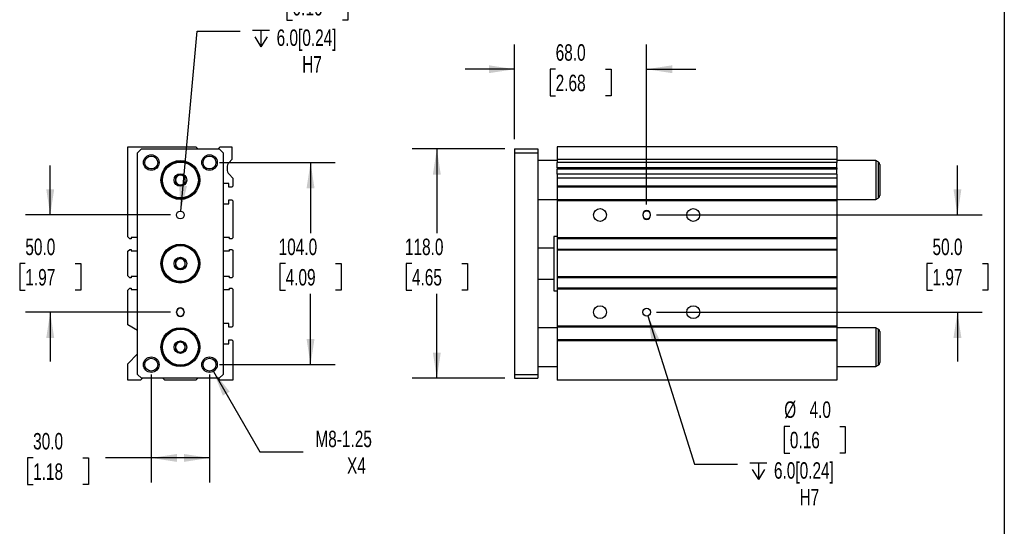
# Model space of a CAD drawing. Header units: millimetres. Extents: x 25 to 1092, y 25 to 838.
# Tile 4 of 5: x 585 to 1092, y 317 to 578. Entities that reach past the tile are written whole.
import ezdxf

# ---------------------------------------------------------------- set-up
doc = ezdxf.new("R2010")
doc.units = ezdxf.units.MM
doc.header["$LTSCALE"] = 4
doc.linetypes.add('SLD-Solid', pattern=[0])
doc.layers.add('DIMENSIONS', color=140, linetype='SLD-Solid', lineweight=25)
doc.layers.add('TEXT', color=140, linetype='SLD-Solid', lineweight=25)
doc.styles.add('SLDTEXTSTYLE0', font='TXT', dxfattribs={"width": 0.7})
doc.dimstyles.new('SLDDIMSTYLE0', dxfattribs={"dimtxt": 8.632031, "dimasz": 13.208, "dimexe": 0, "dimexo": 0.0625, "dimgap": 2.158008, "dimtad": 0, "dimtih": 1, "dimtoh": 1, "dimrnd": 1e-09, "dimzin": 4, "dimdsep": 46, "dimtxsty": 'SLDTEXTSTYLE0', "dimsah": 1, "dimcen": 0.09, "dimadec": 0, "dimazin": 1, "dimtfac": 1, "dimtmove": 0, "dimatfit": 0, "dimfxl": 0, "dimfrac": 2, "dimtolj": 1, "dimtzin": 12, "dimarcsym": 0})
doc.dimstyles.new('SLDDIMSTYLE2', dxfattribs={"dimtxt": 8.632031, "dimasz": 13.208, "dimexe": 0, "dimexo": 0.0625, "dimgap": 2.158008, "dimtad": 0, "dimtih": 1, "dimtoh": 1, "dimrnd": 1e-09, "dimzin": 4, "dimdsep": 46, "dimtxsty": 'SLDTEXTSTYLE0', "dimsah": 1, "dimcen": 0.09, "dimadec": 0, "dimazin": 1, "dimtfac": 1, "dimtofl": 0, "dimtmove": 0, "dimatfit": 3, "dimfxl": 0, "dimfrac": 2, "dimtolj": 1, "dimtzin": 12, "dimarcsym": 0})
doc.dimstyles.new('SLDDIMSTYLE3', dxfattribs={"dimtxt": 8.632031, "dimasz": 13.208, "dimexe": 0, "dimexo": 0.0625, "dimgap": 2.158008, "dimtad": 0, "dimtih": 1, "dimtoh": 1, "dimrnd": 1e-09, "dimzin": 12, "dimdsep": 46, "dimtxsty": 'SLDTEXTSTYLE0', "dimsah": 1, "dimcen": 0, "dimadec": 0, "dimazin": 3, "dimtfac": 1, "dimtofl": 0, "dimtmove": 0, "dimatfit": 3, "dimfxl": 0, "dimfrac": 2, "dimtolj": 1, "dimtzin": 12, "dimarcsym": 0})
doc.dimstyles.new('SLDDIMSTYLE4', dxfattribs={"dimtxt": 8.632031, "dimasz": 13.208, "dimexe": 0, "dimexo": 0.0625, "dimgap": 2.158008, "dimtad": 0, "dimtih": 1, "dimtoh": 1, "dimrnd": 1e-09, "dimzin": 4, "dimdsep": 46, "dimtxsty": 'SLDTEXTSTYLE0', "dimsah": 1, "dimcen": 0, "dimadec": 0, "dimazin": 1, "dimtfac": 1, "dimtofl": 0, "dimtmove": 0, "dimatfit": 3, "dimfxl": 0, "dimfrac": 2, "dimtolj": 1, "dimtzin": 12, "dimarcsym": 0})

# ---------------------------------------------------------------- blocks, each defined once
blk = doc.blocks.new('_D_10')
at = {"layer": 'DIMENSIONS'}
for p, q in [((601.05, 477.07), (601.05, 502.47)), ((662.97, 477.07), (588.35, 477.07)), ((588.23, 452.07), (585.33, 452.07)), ((585.33, 452.07), (585.33, 438.35)), ((613.88, 452.07), (616.78, 452.07)), ((616.78, 452.07), (616.78, 438.35)), ((585.33, 438.35), (588.23, 438.35)), ((616.78, 438.35), (613.88, 438.35)), ((662.97, 427.07), (588.35, 427.07)), ((601.05, 427.07), (601.05, 401.67))]:
    blk.add_line(p, q, dxfattribs=at)
for points in [[(601.05, 477.07), (603.09, 490.28), (599.02, 490.28)], [(601.05, 427.07), (599.02, 413.86), (603.09, 413.86)]]:
    blk.add_solid(points, dxfattribs=at)
at = {"layer": 'DIMENSIONS', "char_height": 8.467, "attachment_point": 1, "style": 'SLDTEXTSTYLE0'}
for s, insert in [('50.0', (588.23, 464.91)), ('1.97', (588.23, 449.26))]:
    blk.add_mtext(s, dxfattribs=dict(at, insert=insert))
blk = doc.blocks.new('_D_11')
at = {"layer": 'DIMENSIONS'}
for p, q in [((688.13, 504.07), (747.75, 504.07)), ((735.05, 504.07), (735.05, 467.72)), ((722.23, 452.07), (719.33, 452.07)), ((719.33, 452.07), (719.33, 438.35)), ((747.88, 452.07), (750.78, 452.07)), ((750.78, 452.07), (750.78, 438.35)), ((719.33, 438.35), (722.23, 438.35)), ((735.05, 400.07), (735.05, 436.42)), ((750.78, 438.35), (747.88, 438.35)), ((688.13, 400.07), (747.75, 400.07))]:
    blk.add_line(p, q, dxfattribs=at)
for points in [[(735.05, 504.07), (733.02, 490.86), (737.09, 490.86)], [(735.05, 400.07), (737.09, 413.28), (733.02, 413.28)]]:
    blk.add_solid(points, dxfattribs=at)
at = {"layer": 'DIMENSIONS', "char_height": 8.467, "attachment_point": 1, "style": 'SLDTEXTSTYLE0'}
for s, insert in [('104.0', (718.64, 464.91)), ('4.09', (722.23, 449.26))]:
    blk.add_mtext(s, dxfattribs=dict(at, insert=insert))
blk = doc.blocks.new('_D_12')
at = {"layer": 'DIMENSIONS'}
for p, q in [((653.05, 394.99), (653.05, 339.37)), ((683.05, 394.99), (683.05, 339.37)), ((592.24, 352.07), (589.34, 352.07)), ((589.34, 352.07), (589.34, 338.35)), ((617.89, 352.07), (620.79, 352.07)), ((620.79, 352.07), (620.79, 338.35)), ((653.05, 352.07), (629.58, 352.07)), ((683.05, 352.07), (653.05, 352.07)), ((589.34, 338.35), (592.24, 338.35)), ((620.79, 338.35), (617.89, 338.35))]:
    blk.add_line(p, q, dxfattribs=at)
for points in [[(653.05, 352.07), (666.26, 350.04), (666.26, 354.1)], [(683.05, 352.07), (669.85, 354.1), (669.85, 350.04)]]:
    blk.add_solid(points, dxfattribs=at)
at = {"layer": 'DIMENSIONS', "char_height": 8.467, "attachment_point": 1, "style": 'SLDTEXTSTYLE0'}
for s, insert in [('30.0', (592.24, 364.91)), ('1.18', (592.24, 349.26))]:
    blk.add_mtext(s, dxfattribs=dict(at, insert=insert))
blk = doc.blocks.new('_D_13')
at = {"layer": 'DIMENSIONS'}
for p, q in [((685.05, 396.6), (708.98, 355.17)), ((708.98, 355.17), (731.2, 355.17))]:
    blk.add_line(p, q, dxfattribs=at)
blk.add_solid([(685.05, 396.6), (689.9, 384.15), (693.42, 386.18)], dxfattribs=at)
at = {"layer": 'DIMENSIONS', "char_height": 8.467, "attachment_point": 1, "style": 'SLDTEXTSTYLE0'}
for s, insert in [('M8-1.25', (737.55, 366.08)), ('X4', (753.83, 352.36))]:
    blk.add_mtext(s, dxfattribs=dict(at, insert=insert))
blk = doc.blocks.new('SW_SYMBOL_HOLE_DEPTH')
at = {"layer": 'DIMENSIONS', "color": 0}
for p, q in [((0, 3500), (3200, 3500)), ((400, 2220), (1600, 300)), ((1600, 3500), (1600, 300)), ((2800, 2220), (1600, 300))]:
    blk.add_line(p, q, dxfattribs=at)
blk = doc.blocks.new('_D_14')
at = {"layer": 'DIMENSIONS'}
for p, q in [((725.78, 590.99), (722.88, 590.99)), ((722.88, 590.99), (722.88, 577.28)), ((751.43, 590.99), (754.33, 590.99)), ((754.33, 590.99), (754.33, 577.28)), ((722.88, 577.28), (725.78, 577.28)), ((754.33, 577.28), (751.43, 577.28)), ((668.24, 479.06), (676.67, 571.6)), ((676.67, 571.6), (698.89, 571.6))]:
    blk.add_line(p, q, dxfattribs=at)
blk.add_solid([(668.24, 479.06), (671.46, 492.03), (667.41, 492.4)], dxfattribs=at)
at = {"layer": 'DIMENSIONS', "xscale": 0.002688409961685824, "yscale": 0.002688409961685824, "zscale": 0.002688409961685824}
blk.add_blockref('SW_SYMBOL_HOLE_DEPTH', (705.24, 562.77), dxfattribs=at)
at = {"layer": 'DIMENSIONS', "char_height": 8.467, "attachment_point": 1, "style": 'SLDTEXTSTYLE0'}
for s, insert in [('%%c', (722.85, 603.84)), ('4.0', (735.88, 603.84)), ('0.16', (725.78, 588.19)), ('6.0[0.24]', (717.59, 572.54)), ('H7', (730.77, 558.82))]:
    blk.add_mtext(s, dxfattribs=dict(at, insert=insert))
blk = doc.blocks.new('_D_15')
at = {"layer": 'DIMENSIONS'}
for p, q in [((834.99, 511.07), (787.37, 511.07)), ((800.07, 511.07), (800.07, 467.72)), ((787.24, 452.07), (784.35, 452.07)), ((784.35, 452.07), (784.35, 438.35)), ((812.9, 452.07), (815.79, 452.07)), ((815.79, 452.07), (815.79, 438.35)), ((784.35, 438.35), (787.24, 438.35)), ((800.07, 393.07), (800.07, 436.42)), ((815.79, 438.35), (812.9, 438.35)), ((834.99, 393.07), (787.37, 393.07))]:
    blk.add_line(p, q, dxfattribs=at)
for points in [[(800.07, 511.07), (798.04, 497.86), (802.1, 497.86)], [(800.07, 393.07), (802.1, 406.28), (798.04, 406.28)]]:
    blk.add_solid(points, dxfattribs=at)
at = {"layer": 'DIMENSIONS', "char_height": 8.467, "attachment_point": 1, "style": 'SLDTEXTSTYLE0'}
for s, insert in [('118.0', (783.65, 464.91)), ('4.65', (787.24, 449.26))]:
    blk.add_mtext(s, dxfattribs=dict(at, insert=insert))
blk = doc.blocks.new('_D_16')
at = {"layer": 'DIMENSIONS'}
for p, q in [((840.07, 516.15), (840.07, 564.77)), ((908.07, 482.4), (908.07, 564.77)), ((840.07, 552.07), (814.67, 552.07)), ((861.24, 552.07), (858.35, 552.07)), ((858.35, 552.07), (858.35, 538.35)), ((886.9, 552.07), (889.79, 552.07)), ((889.79, 552.07), (889.79, 538.35)), ((908.07, 552.07), (933.47, 552.07)), ((858.35, 538.35), (861.24, 538.35)), ((889.79, 538.35), (886.9, 538.35))]:
    blk.add_line(p, q, dxfattribs=at)
for points in [[(840.07, 552.07), (826.86, 554.1), (826.86, 550.04)], [(908.07, 552.07), (921.28, 550.04), (921.28, 554.1)]]:
    blk.add_solid(points, dxfattribs=at)
at = {"layer": 'DIMENSIONS', "char_height": 8.467, "attachment_point": 1, "style": 'SLDTEXTSTYLE0'}
for s, insert in [('68.0', (861.24, 564.91)), ('2.68', (861.24, 549.26))]:
    blk.add_mtext(s, dxfattribs=dict(at, insert=insert))
blk = doc.blocks.new('_D_17')
at = {"layer": 'DIMENSIONS'}
for p, q in [((1068.07, 477.07), (1068.07, 502.47)), ((913.15, 477.07), (1080.77, 477.07)), ((1055.24, 452.07), (1052.35, 452.07)), ((1052.35, 452.07), (1052.35, 438.35)), ((1080.9, 452.07), (1083.79, 452.07)), ((1083.79, 452.07), (1083.79, 438.35)), ((1052.35, 438.35), (1055.24, 438.35)), ((1083.79, 438.35), (1080.9, 438.35)), ((913.15, 427.07), (1080.77, 427.07)), ((1068.07, 427.07), (1068.07, 401.67))]:
    blk.add_line(p, q, dxfattribs=at)
for points in [[(1068.07, 477.07), (1070.1, 490.28), (1066.04, 490.28)], [(1068.07, 427.07), (1066.04, 413.86), (1070.1, 413.86)]]:
    blk.add_solid(points, dxfattribs=at)
at = {"layer": 'DIMENSIONS', "char_height": 8.467, "attachment_point": 1, "style": 'SLDTEXTSTYLE0'}
for s, insert in [('50.0', (1055.24, 464.91)), ('1.97', (1055.24, 449.26))]:
    blk.add_mtext(s, dxfattribs=dict(at, insert=insert))
blk = doc.blocks.new('_D_18')
at = {"layer": 'DIMENSIONS'}
for p, q in [((908.67, 425.16), (932.7, 348.92)), ((981.81, 368.31), (978.91, 368.31)), ((978.91, 368.31), (978.91, 354.59)), ((1007.46, 368.31), (1010.36, 368.31)), ((1010.36, 368.31), (1010.36, 354.59)), ((978.91, 354.59), (981.81, 354.59)), ((1010.36, 354.59), (1007.46, 354.59)), ((932.7, 348.92), (954.93, 348.92))]:
    blk.add_line(p, q, dxfattribs=at)
blk.add_solid([(908.67, 425.16), (910.7, 411.95), (914.58, 413.17)], dxfattribs=at)
at = {"layer": 'DIMENSIONS', "xscale": 0.002688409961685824, "yscale": 0.002688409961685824, "zscale": 0.002688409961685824}
blk.add_blockref('SW_SYMBOL_HOLE_DEPTH', (961.28, 340.09), dxfattribs=at)
at = {"layer": 'DIMENSIONS', "char_height": 8.467, "attachment_point": 1, "style": 'SLDTEXTSTYLE0'}
for s, insert in [('%%c', (978.89, 381.16)), ('4.0', (991.92, 381.16)), ('0.16', (981.81, 365.51)), ('6.0[0.24]', (973.62, 349.86)), ('H7', (986.81, 336.14))]:
    blk.add_mtext(s, dxfattribs=dict(at, insert=insert))

msp = doc.modelspace()

# ---------------------------------------------------------------- linework, layer by layer
for p, q in [((641.054, 465.748), (641.054, 512.068)), ((641.054, 512.068), (676.054, 512.068)), ((676.054, 512.068), (677.054, 511.068)), ((687.554, 511.068), (688.554, 512.068)), ((688.554, 512.068), (694.554, 512.068)), ((694.554, 512.068), (694.554, 505.568)), ((1006.07, 512.068), (862.07, 512.068)), ((862.07, 512.068), (862.07, 505.568)), ((1006.07, 512.068), (1006.07, 505.568)), ((646.054, 509.068), (648.054, 511.068)), ((646.054, 395.068), (646.054, 509.068)), ((648.054, 511.068), (688.054, 511.068)), ((688.054, 511.068), (690.054, 509.068)), ((690.054, 509.068), (690.054, 395.068)), ((840.07, 511.068), (852.07, 511.068)), ((840.07, 511.068), (840.07, 509.068)), ((840.07, 509.068), (840.07, 395.068)), ((840.07, 509.068), (852.07, 509.068)), ((852.07, 511.068), (852.07, 509.068)), ((852.07, 509.068), (852.07, 395.068)), ((694.554, 505.568), (693.089, 504.104)), ((862.07, 505.068), (852.07, 505.068)), ((1006.07, 505.568), (862.07, 505.568)), ((862.07, 505.568), (862.07, 504.104)), ((1006.07, 504.104), (862.07, 504.104)), ((862.07, 501.418), (862.07, 504.104)), ((1006.07, 505.568), (1006.07, 504.104)), ((1026.07, 505.068), (1006.07, 505.068)), ((1006.07, 501.418), (1006.07, 504.104)), ((1027.32, 504.346), (1026.07, 505.068)), ((1026.07, 505.068), (1026.07, 485.068)), ((1027.32, 504.346), (1027.32, 485.79)), ((1028.07, 503.047), (1028.07, 487.089)), ((692.054, 501.418), (692.054, 500.718)), ((693.089, 498.032), (695.054, 496.068)), ((1006.07, 501.418), (862.07, 501.418)), ((862.07, 501.418), (862.07, 500.718)), ((1006.07, 500.718), (862.07, 500.718)), ((862.07, 498.032), (862.07, 500.718)), ((1006.07, 498.032), (862.07, 498.032)), ((862.07, 498.032), (862.07, 496.068)), ((1006.07, 501.418), (1006.07, 500.718)), ((1006.07, 498.032), (1006.07, 500.718)), ((1006.07, 498.032), (1006.07, 496.068)), ((693.054, 493.318), (690.054, 493.318)), ((693.054, 491.318), (693.054, 493.318)), ((695.054, 491.818), (694.554, 491.318)), ((695.054, 496.068), (695.054, 491.818)), ((1006.07, 496.068), (862.07, 496.068)), ((862.07, 496.068), (862.07, 491.818)), ((1006.07, 491.818), (862.07, 491.818)), ((862.07, 491.818), (862.07, 491.318)), ((1006.07, 496.068), (1006.07, 491.818)), ((1006.07, 491.818), (1006.07, 491.318)), ((694.554, 491.318), (693.054, 491.318)), ((1006.07, 491.318), (862.07, 491.318)), ((862.07, 491.318), (862.07, 484.818)), ((1006.07, 491.318), (1006.07, 484.818)), ((690.054, 482.818), (693.054, 482.818)), ((693.054, 482.818), (693.054, 484.818)), ((693.054, 484.818), (694.554, 484.818)), ((694.554, 484.818), (695.054, 484.318)), ((695.054, 484.318), (695.054, 465.248)), ((852.07, 485.068), (862.07, 485.068)), ((1006.07, 484.818), (862.07, 484.818)), ((862.07, 484.818), (862.07, 484.318)), ((1006.07, 484.318), (862.07, 484.318)), ((862.07, 484.318), (862.07, 465.248)), ((1006.07, 485.068), (1026.07, 485.068)), ((1006.07, 484.818), (1006.07, 484.318)), ((1006.07, 484.318), (1006.07, 465.248)), ((1026.07, 485.068), (1027.32, 485.79)), ((906.07, 477.318), (906.07, 476.818)), ((910.07, 476.818), (910.07, 477.318)), ((642.054, 464.748), (641.054, 465.748)), ((642.704, 464.748), (642.054, 464.748)), ((646.054, 465.468), (642.704, 465.468)), ((642.704, 465.468), (642.704, 464.748)), ((693.404, 465.468), (690.054, 465.468)), ((693.404, 464.748), (693.404, 465.468)), ((694.554, 464.748), (693.404, 464.748)), ((695.054, 465.248), (694.554, 464.748)), ((862.07, 466.068), (860.32, 466.068)), ((860.32, 466.068), (860.32, 438.068)), ((1006.07, 465.248), (862.07, 465.248)), ((862.07, 465.248), (862.07, 464.748)), ((1006.07, 464.748), (862.07, 464.748)), ((862.07, 464.748), (862.07, 459.398)), ((1006.07, 465.248), (1006.07, 464.748)), ((1006.07, 464.748), (1006.07, 459.398)), ((641.054, 458.398), (642.054, 459.398)), ((641.054, 445.738), (641.054, 458.398)), ((642.054, 459.398), (642.704, 459.398)), ((642.704, 459.398), (642.704, 458.668)), ((642.704, 458.668), (646.054, 458.668)), ((690.054, 458.668), (693.404, 458.668)), ((693.404, 458.668), (693.404, 459.398)), ((693.404, 459.398), (694.554, 459.398)), ((694.554, 459.398), (695.054, 458.898)), ((695.054, 458.898), (695.054, 445.238)), ((860.32, 460.068), (852.07, 460.068)), ((1006.07, 459.398), (862.07, 459.398)), ((862.07, 459.398), (862.07, 458.898)), ((1006.07, 458.898), (862.07, 458.898)), ((862.07, 458.898), (862.07, 445.238)), ((1006.07, 459.398), (1006.07, 458.898)), ((1006.07, 458.898), (1006.07, 445.238)), ((642.054, 444.738), (641.054, 445.738)), ((642.704, 444.738), (642.054, 444.738)), ((646.054, 445.468), (642.704, 445.468)), ((642.704, 445.468), (642.704, 444.738)), ((693.404, 445.468), (690.054, 445.468)), ((693.404, 444.738), (693.404, 445.468)), ((694.554, 444.738), (693.404, 444.738)), ((695.054, 445.238), (694.554, 444.738)), ((852.07, 444.068), (860.32, 444.068)), ((1006.07, 445.238), (862.07, 445.238)), ((862.07, 445.238), (862.07, 444.738)), ((1006.07, 444.738), (862.07, 444.738)), ((862.07, 444.738), (862.07, 439.388)), ((1006.07, 445.238), (1006.07, 444.738)), ((1006.07, 444.738), (1006.07, 439.388)), ((641.054, 438.388), (642.054, 439.388)), ((641.054, 420.568), (641.054, 438.388)), ((642.054, 439.388), (642.704, 439.388)), ((642.704, 439.388), (642.704, 438.668)), ((642.704, 438.668), (646.054, 438.668)), ((690.054, 438.668), (693.404, 438.668)), ((693.404, 438.668), (693.404, 439.388)), ((693.404, 439.388), (694.554, 439.388)), ((694.554, 439.388), (695.054, 438.888)), ((695.054, 438.888), (695.054, 419.818)), ((860.32, 438.068), (862.07, 438.068)), ((1006.07, 439.388), (862.07, 439.388)), ((862.07, 439.388), (862.07, 438.888)), ((1006.07, 438.888), (862.07, 438.888)), ((862.07, 438.888), (862.07, 419.818)), ((1006.07, 439.388), (1006.07, 438.888)), ((1006.07, 438.888), (1006.07, 419.818)), ((666.054, 426.818), (666.054, 427.318)), ((670.054, 427.318), (670.054, 426.818)), ((693.054, 421.318), (690.054, 421.318)), ((693.054, 419.318), (693.054, 421.318)), ((646.054, 417.681), (641.054, 420.568)), ((694.554, 419.318), (693.054, 419.318)), ((695.054, 419.818), (694.554, 419.318)), ((862.07, 419.068), (852.07, 419.068)), ((1006.07, 419.818), (862.07, 419.818)), ((862.07, 419.818), (862.07, 419.318)), ((1006.07, 419.318), (862.07, 419.318)), ((862.07, 419.318), (862.07, 412.818)), ((1006.07, 419.818), (1006.07, 419.318)), ((1006.07, 419.318), (1006.07, 412.818)), ((1026.07, 419.068), (1006.07, 419.068)), ((1027.32, 418.346), (1026.07, 419.068)), ((1026.07, 419.068), (1026.07, 399.068)), ((1027.32, 418.346), (1027.32, 399.79)), ((1028.07, 417.047), (1028.07, 401.089)), ((690.054, 410.818), (693.054, 410.818)), ((693.054, 410.818), (693.054, 412.818)), ((693.054, 412.818), (694.554, 412.818)), ((694.554, 412.818), (695.054, 412.318)), ((695.054, 412.318), (695.054, 392.068)), ((1006.07, 412.818), (862.07, 412.818)), ((862.07, 412.818), (862.07, 412.318)), ((1006.07, 412.318), (862.07, 412.318)), ((862.07, 412.318), (862.07, 392.068)), ((1006.07, 412.818), (1006.07, 412.318)), ((1006.07, 412.318), (1006.07, 392.068)), ((641.054, 400.568), (646.054, 405.568)), ((641.054, 392.068), (641.054, 400.568)), ((852.07, 399.068), (862.07, 399.068)), ((1006.07, 399.068), (1026.07, 399.068)), ((1026.07, 399.068), (1027.32, 399.79)), ((647.554, 392.068), (641.054, 392.068)), ((648.054, 393.068), (646.054, 395.068)), ((648.554, 393.068), (647.554, 392.068)), ((688.054, 393.068), (648.054, 393.068)), ((660.054, 392.068), (659.054, 393.068)), ((676.054, 392.068), (660.054, 392.068)), ((677.054, 393.068), (676.054, 392.068)), ((688.554, 392.068), (687.554, 393.068)), ((690.054, 395.068), (688.054, 393.068)), ((695.054, 392.068), (688.554, 392.068)), ((840.07, 395.068), (852.07, 395.068)), ((840.07, 395.068), (840.07, 393.068)), ((840.07, 393.068), (852.07, 393.068)), ((852.07, 395.068), (852.07, 393.068)), ((1006.07, 392.068), (862.07, 392.068))]:
    msp.add_line(p, q)
for centre, radius in [((653.054, 504.068), 4), ((653.054, 504.068), 3.323), ((683.054, 504.068), 4), ((683.054, 504.068), 3.323), ((668.054, 495.068), 10), ((668.054, 495.068), 9.5), ((668.054, 495.068), 9.25), ((668.054, 495.068), 3.25), ((668.054, 477.068), 2), ((884.07, 477.068), 3.324), ((932.07, 477.068), 3.324), ((668.054, 452.068), 10), ((668.054, 452.068), 9.5), ((668.054, 452.068), 9.25), ((668.054, 452.068), 3.25), ((884.07, 427.068), 3.324), ((908.07, 427.068), 2), ((932.07, 427.068), 3.324), ((668.054, 409.068), 10), ((668.054, 409.068), 9.5), ((668.054, 409.068), 9.25), ((668.054, 409.068), 3.25), ((653.054, 400.068), 4), ((653.054, 400.068), 3.323), ((683.054, 400.068), 4), ((683.054, 400.068), 3.323)]:
    msp.add_circle(centre, radius)
for centre, radius, start, end in [((696.054, 501.418), 4, 137.82081, 180), ((1026.57, 503.047), 1.5, 0, 60), ((668.054, 495.068), 2.5, 120, 180), ((668.054, 495.068), 2.5, 60, 120), ((668.054, 495.068), 2.5, 0, 60), ((696.054, 500.718), 4, 180, 222.17919), ((668.054, 495.068), 2.5, 180, 240), ((668.054, 495.068), 2.5, 240, 300), ((668.054, 495.068), 2.5, 300, 0), ((1026.57, 487.089), 1.5, 300, 0), ((908.07, 477.318), 2, 0, 180), ((908.07, 477.068), 2, 0, 180), ((908.07, 477.068), 2, 180, 0), ((908.07, 476.818), 2, 180, 0), ((668.054, 452.068), 2.5, 120, 180), ((668.054, 452.068), 2.5, 180, 240), ((668.054, 452.068), 2.5, 60, 120), ((668.054, 452.068), 2.5, 0, 60), ((668.054, 452.068), 2.5, 300, 0), ((668.054, 452.068), 2.5, 240, 300), ((668.054, 427.318), 2, 0, 180), ((668.054, 427.068), 2, 0, 180), ((668.054, 427.068), 2, 180, 0), ((668.054, 426.818), 2, 180, 0), ((1026.57, 417.047), 1.5, 0, 60), ((668.054, 409.068), 2.5, 120, 180), ((668.054, 409.068), 2.5, 60, 120), ((668.054, 409.068), 2.5, 0, 60), ((668.054, 409.068), 2.5, 180, 240), ((668.054, 409.068), 2.5, 240, 300), ((668.054, 409.068), 2.5, 300, 0), ((1026.57, 401.089), 1.5, 300, 0)]:
    msp.add_arc(centre, radius, start, end)
for points in [[(668.054, 497.955), (667.858, 497.842), (667.659, 497.727), (667.348, 497.548), (667.243, 497.487), (667.028, 497.363), (666.917, 497.299), (666.59, 497.11), (666.375, 496.986), (665.952, 496.742), (665.75, 496.625), (665.554, 496.511)], [(670.554, 496.511), (670.358, 496.624), (670.159, 496.74), (669.848, 496.919), (669.743, 496.979), (669.528, 497.104), (669.417, 497.167), (669.09, 497.356), (668.875, 497.48), (668.452, 497.725), (668.25, 497.841), (668.054, 497.955)], [(665.554, 496.511), (665.554, 496.286), (665.554, 496.055), (665.554, 495.697), (665.554, 495.575), (665.554, 495.327), (665.554, 495.199), (665.554, 494.821), (665.554, 494.574), (665.554, 494.085), (665.554, 493.852), (665.554, 493.625)], [(665.554, 493.625), (665.749, 493.512), (665.949, 493.397), (666.259, 493.217), (666.364, 493.157), (666.579, 493.033), (666.69, 492.969), (667.017, 492.78), (667.232, 492.656), (667.655, 492.412), (667.857, 492.295), (668.054, 492.181)], [(668.054, 492.181), (668.249, 492.294), (668.449, 492.409), (668.759, 492.589), (668.864, 492.649), (669.079, 492.773), (669.19, 492.837), (669.517, 493.026), (669.732, 493.15), (670.155, 493.394), (670.357, 493.511), (670.554, 493.625)], [(670.554, 493.625), (670.554, 493.85), (670.554, 494.081), (670.554, 494.439), (670.554, 494.561), (670.554, 494.809), (670.554, 494.937), (670.554, 495.315), (670.554, 495.562), (670.554, 496.051), (670.554, 496.285), (670.554, 496.511)], [(668.054, 454.955), (667.858, 454.842), (667.659, 454.727), (667.348, 454.548), (667.243, 454.487), (667.028, 454.363), (666.917, 454.299), (666.59, 454.11), (666.375, 453.986), (665.952, 453.742), (665.75, 453.625), (665.554, 453.511)], [(665.554, 453.511), (665.554, 453.286), (665.554, 453.055), (665.554, 452.697), (665.554, 452.575), (665.554, 452.327), (665.554, 452.199), (665.554, 451.821), (665.554, 451.574), (665.554, 451.085), (665.554, 450.852), (665.554, 450.625)], [(670.554, 453.511), (670.358, 453.624), (670.159, 453.74), (669.848, 453.919), (669.743, 453.979), (669.528, 454.104), (669.417, 454.167), (669.09, 454.356), (668.875, 454.48), (668.452, 454.725), (668.25, 454.841), (668.054, 454.955)], [(670.554, 450.625), (670.554, 450.85), (670.554, 451.081), (670.554, 451.439), (670.554, 451.561), (670.554, 451.809), (670.554, 451.937), (670.554, 452.315), (670.554, 452.562), (670.554, 453.051), (670.554, 453.285), (670.554, 453.511)], [(665.554, 450.625), (665.749, 450.512), (665.949, 450.397), (666.259, 450.217), (666.364, 450.157), (666.579, 450.033), (666.69, 449.969), (667.017, 449.78), (667.232, 449.656), (667.655, 449.412), (667.857, 449.295), (668.054, 449.181)], [(668.054, 449.181), (668.249, 449.294), (668.449, 449.409), (668.759, 449.589), (668.864, 449.649), (669.079, 449.773), (669.19, 449.837), (669.517, 450.026), (669.732, 450.15), (670.155, 450.394), (670.357, 450.511), (670.554, 450.625)], [(668.054, 411.955), (667.858, 411.842), (667.659, 411.727), (667.348, 411.548), (667.243, 411.487), (667.028, 411.363), (666.917, 411.299), (666.59, 411.11), (666.375, 410.986), (665.952, 410.742), (665.75, 410.625), (665.554, 410.511)], [(670.554, 410.511), (670.358, 410.624), (670.159, 410.74), (669.848, 410.919), (669.743, 410.979), (669.528, 411.104), (669.417, 411.167), (669.09, 411.356), (668.875, 411.48), (668.452, 411.725), (668.25, 411.841), (668.054, 411.955)], [(665.554, 410.511), (665.554, 410.286), (665.554, 410.055), (665.554, 409.697), (665.554, 409.575), (665.554, 409.327), (665.554, 409.199), (665.554, 408.821), (665.554, 408.574), (665.554, 408.085), (665.554, 407.852), (665.554, 407.625)], [(665.554, 407.625), (665.749, 407.512), (665.949, 407.397), (666.259, 407.217), (666.364, 407.157), (666.579, 407.033), (666.69, 406.969), (667.017, 406.78), (667.232, 406.656), (667.655, 406.412), (667.857, 406.295), (668.054, 406.181)], [(668.054, 406.181), (668.249, 406.294), (668.449, 406.409), (668.759, 406.589), (668.864, 406.649), (669.079, 406.773), (669.19, 406.837), (669.517, 407.026), (669.732, 407.15), (670.155, 407.394), (670.357, 407.511), (670.554, 407.625)], [(670.554, 407.625), (670.554, 407.85), (670.554, 408.081), (670.554, 408.439), (670.554, 408.561), (670.554, 408.809), (670.554, 408.937), (670.554, 409.315), (670.554, 409.562), (670.554, 410.051), (670.554, 410.285), (670.554, 410.511)]]:
    msp.add_open_spline(points, degree=3, knots=[0, 0, 0, 0, 0.25, 0.25, 0.375, 0.375, 0.5, 0.5, 0.75, 0.75, 1, 1, 1, 1])
at = {"layer": 'TEXT'}
msp.add_line((1092.2, 838.2), (1092.2, 25.4), dxfattribs=at)

# ---------------------------------------------------------------- dimensions: what is measured, and where the dimension line sits
at = {"layer": 'DIMENSIONS'}
for p1, p2, picture, middle in [((667.872, 475.076), (668.235, 479.06), '_D_14', (738.601, 576.06)), ((907.469, 428.976), (908.671, 425.161), '_D_18', (994.637, 353.378))]:
    dim = msp.add_diameter_dim_2p(p1=p1, p2=p2, text='<>\\P{\\fGDT;x}6.0[0.24]\\PH7', dimstyle='SLDDIMSTYLE4', dxfattribs=at)
    dim.commit()
    dim.dimension.update_dxf_attribs({"geometry": picture, "text_midpoint": middle, "dimtype": 163})
for base, p1, p2, dimstyle, picture, middle in [((908.07, 552.068), (840.07, 511.068), (908.07, 477.318), 'SLDDIMSTYLE0', '_D_16', (874.07, 552.068)), ((653.054, 352.068), (683.054, 400.068), (653.054, 400.068), 'SLDDIMSTYLE2', '_D_12', (605.064, 352.068))]:
    dim = msp.add_linear_dim(base=base, p1=p1, p2=p2, dimstyle=dimstyle, dxfattribs=at)
    dim.commit()
    dim.dimension.update_dxf_attribs({"geometry": picture, "text_midpoint": middle, "dimtype": 160})
for base, p1, p2, dimstyle, picture, middle in [((800.07, 393.068), (840.07, 511.068), (840.07, 393.068), 'SLDDIMSTYLE2', '_D_15', (800.07, 452.068)), ((601.054, 427.068), (668.054, 477.068), (668.054, 427.068), 'SLDDIMSTYLE0', '_D_10', (601.054, 452.068)), ((735.054, 400.068), (683.054, 504.068), (683.054, 400.068), 'SLDDIMSTYLE2', '_D_11', (735.054, 452.068)), ((1068.07, 427.068), (908.07, 477.068), (908.07, 427.068), 'SLDDIMSTYLE0', '_D_17', (1068.07, 452.068))]:
    dim = msp.add_linear_dim(base=base, p1=p1, p2=p2, angle=90, dimstyle=dimstyle, dxfattribs=at)
    dim.commit()
    dim.dimension.update_dxf_attribs({"geometry": picture, "text_midpoint": middle, "dimtype": 160})
dim = msp.add_diameter_dim_2p(p1=(681.054, 403.532), p2=(685.054, 396.604), text='M8-1.25\\PX4', dimstyle='SLDDIMSTYLE3', override={"dimpost": '<>'}, dxfattribs=at)
dim.commit()
dim.dimension.update_dxf_attribs({"geometry": '_D_13', "text_midpoint": (761.289, 355.17), "dimtype": 163})

doc.saveas('drawing.dxf')
